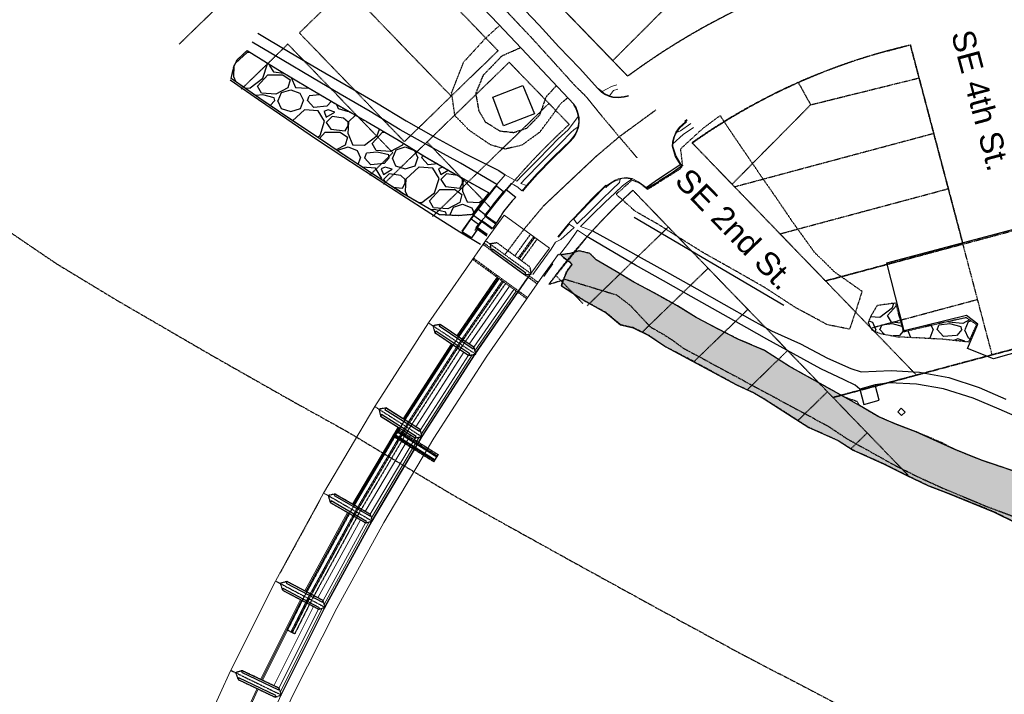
# Model space of a CAD drawing. Extents: x 1608204 to 1613990, y 573372 to 576468.
# Tile 8 of 16: x 1609614 to 1610473, y 575432 to 576021. Entities that reach past the tile are written whole.
import ezdxf

# ---------------------------------------------------------------- set-up
doc = ezdxf.new("R2010")
doc.units = 0
doc.header["$MEASUREMENT"] = 0
for name, pattern in [('CENTER', [2, 1.25, -0.25, 0.25, -0.25]), ('CENTER2', [1.125, 0.75, -0.125, 0.125, -0.125]), ('DOT2', [0.125, 0, -0.125]), ('HIDDEN2', [0.1875, 0.125, -0.0625]), ('HIDDEN6', [0.125, 0.0625, -0.0625]), ('PHANTOM2', [1.25, 0.625, -0.125, 0.125, -0.125, 0.125, -0.125])]:
    doc.linetypes.add(name, pattern=pattern)
doc.layers.add('EX-RIPRAP', color=7, linetype='Continuous', true_color=0x848484)
doc.layers.add('V-FIG-RIPRAP', color=7, linetype='DOT2', true_color=0x848484)
for name, color, linetype in [('V-BRDG', 80, 'Continuous'), ('V-BRDG-FACE DAM', 80, 'HIDDEN6'), ('V-BRDG-PIER', 80, 'HIDDEN6'), ('V-BRDG-WALL', 80, 'Continuous'), ('V-CNTR-PIER', 2, 'CENTER2'), ('V-EXISTING-DAM', 78, 'Continuous'), ('V-FIG-ROAD-CL', 22, 'CENTER2'), ('V-FISH PASSAGE-DAM', 80, 'Continuous'), ('V-PROP-BNDY', 78, 'PHANTOM2'), ('V-PROP-BNDY-IN RIVER', 1, 'PHANTOM2'), ('V-PROP-LINE', 2, 'PHANTOM2'), ('V-ROAD-CNTR', 1, 'CENTER'), ('V-ROAD-CONC', 16, 'Continuous'), ('V-ROAD-CR', 80, 'DOT2'), ('V-ROAD-CURB-BACK', 194, 'Continuous'), ('V-ROAD-FLNE', 194, 'Continuous'), ('V-SANITARY SIPHON', 57, 'HIDDEN2'), ('V-SITE-FENC', 80, 'FENCE_CHNLK_S'), ('V-SITE-RTWL', 4, 'STONEWALL'), ('V-STORM SEWER DAM', 80, 'HIDDEN2'), ('V-STORM SEWER DAM LOG', 80, 'HIDDEN2'), ('V-SWLK-CONC', 80, 'Continuous')]:
    doc.layers.add(name, color=color, linetype=linetype)
doc.layers.add('V-TXT-STREET NAMES', color=1, linetype='Continuous', plot=False)
doc.styles.get("Standard").update_dxf_attribs({"font": 'arial.ttf'})
doc.linetypes.add('FENCE_CHNLK_S', pattern='A,0.1,-0.1,[133,ltypeshp.shx,S=0.035,R=0,X=-0.035,Y=0],-0.1,0.2', length=0.5)
doc.linetypes.add('STONEWALL', pattern='A,0,-0.0625,[131,AECCLAND,S=1,R=0,X=0,Y=0],-0.06303', length=0.12553)
pattern_1 = [(228.0127875, (36, 50), (-400, -450), [6.7268, -665.9544024]), (184.96974073, (31.5, 45), (600, 50), [11.5434, -1142.796238]), (132.51044708, (20, 44), (500, -550), [8.1394, -805.8016298]), (267.273689, (0.5, 31.5), (50, 1000), [10.5119, -1040.6779021]), (292.83365418, (0, 21), (-250, 600), [10.30775, -1020.4686564]), (357.273689, (4, 11.5), (-1000, 50), [10.5119, -1040.6779021]), (37.69424047, (14.5, 11), (-650, -500), [13.90145, -1376.2424274]), (72.25532837, (25.5, 19.5), (350, 1100), [13.1244, -1299.3160748]), (121.42956562, (29.5, 32), (-400, 650), [10.5475, -1044.2036555]), (175.2363583, (24, 41), (550, -50), [12.0416, -590.038129]), (222.3974378, (12, 42), (-600, -550), [15.5724, -1541.6687502]), (138.81407483, (50, 31), (-350, 300), [5.31505, -526.1922406]), (171.46923439, (46, 34.5), (650, -100), [10.11185, -1001.0755708]), (225, (36, 36), (-6e-15, -50), [7.07105, -63.6396281]), (203.1985905, (32.5, 42), (250, 100), [3.8079, -376.9807553]), (291.8014095, (29, 40.5), (-50, 150), [5.38515, -263.8730904]), (30.96375653, (31, 35.5), (150, 100), [8.74645, -282.8011447]), (161.5650512, (38.5, 40), (100, -50), [6.32455, -151.789333]), (16.38954033, (0, 40.5), (500, 150), [8.86, -877.1422573]), (70.34617594, (8.5, 43), (-200, -550), [7.43305, -735.8703874]), (293.1985905, (38.5, 50), (-100, 250), [7.61575, -373.1729053]), (343.61045967, (41.5, 43), (-500, 150), [8.86, -877.1422573]), (339.44395478, (0, 9.5), (-250, 100), [8.544, -418.6561873]), (294.77514057, (8, 6.5), (-250, 550), [7.1589, -708.7321532]), (66.8014095, (39, 0), (100, 250), [7.61575, -373.1729053]), (17.35402464, (42, 7), (-650, -200), [8.38155, -829.7711807]), (69.4439548, (14.5, 0), (-100, -250), [4.272, -422.9281873]), (101.3099325, (36, 0), (-50, 200), [2.5495, -252.4014757]), (165.9637565, (35.5, 2.5), (150, -50), [10.30775, -195.8475313]), (186.00900596, (25.5, 5), (500, 50), [9.5525, -945.6961587]), (303.6900675, (31, 31), (-50, 100), [7.2111, -173.0664638]), (353.15722659, (35, 25), (850, -100), [12.5897, -1246.3781312]), (60.9453959, (47.5, 23.5), (-200, -350), [5.1478, -509.633707]), (90, (50, 28), (-50, 50), [3, -47]), (120.25643716, (24.5, 6.5), (200, -350), [6.9462, -687.6759995]), (48.0127875, (21, 12.5), (400, 450), [13.4536, -659.2276024]), (0, (30, 22.5), (50, 50), [13, -37]), (325.30484647, (43, 22.5), (500, -350), [7.9057, -782.663715]), (254.0546041, (49.5, 18), (-50, -200), [7.2801, -356.7253945]), (207.64597536, (47.5, 11), (-950, -500), [11.85325, -1173.4737091]), (175.42607874, (37, 5.5), (-650, 50), [12.53995, -1241.4536704])]

msp = doc.modelspace()

# ---------------------------------------------------------------- hatches: boundary and pattern name
at = {"layer": 'EX-RIPRAP'}
h = msp.add_hatch(dxfattribs=at)
h.set_pattern_fill('GRAVEL', color=256, scale=0.5)
h.set_pattern_definition(pattern_1)
h.paths.add_polyline_path([(1609803.51, 575986.03), (1609807.55, 575989.58), (1609812.15, 575993.99), (1609838.98, 575977.38), (1609866.42, 575961.1), (1609889.65, 575947.34), (1609916.89, 575931.75), (1609942.86, 575916.68), (1609966.94, 575901.77), (1609991.83, 575887.33), (1610023.39, 575869.78), (1610016.6, 575861.38), (1610008.85, 575850.76), (1609996.57, 575849.83), (1609980.2, 575850.69), (1609948.17, 575869.09), (1609922.66, 575885.81), (1609897.69, 575902.11), (1609872.85, 575918.9), (1609847.69, 575935.5), (1609823.28, 575952.19), (1609798.34, 575969.48), (1609800.74, 575980.28)])
h = msp.add_hatch(dxfattribs=at)
h.set_pattern_fill('GRAVEL', color=256, scale=0.5)
h.set_pattern_definition(pattern_1)
h.paths.add_polyline_path([(1610086.2, 575815.58), (1610088.6, 575813.46), (1610093.76, 575809.64), (1610095.84, 575807.33), (1610091.6, 575801.81), (1610088.15, 575793.46), (1610086.6, 575788.56), (1610096.61, 575782.11), (1610107.91, 575774.89), (1610125.82, 575765.09), (1610138.33, 575754.6), (1610149.4, 575752.04), (1610163.12, 575745.24), (1610177.89, 575735.22), (1610223.97, 575710.72), (1610239.63, 575702.06), (1610255.32, 575694.75), (1610263.71, 575689.81), (1610284.02, 575676.94), (1610302.69, 575664.83), (1610328.23, 575653.58), (1610341.33, 575645.08), (1610368.45, 575632.93), (1610387.78, 575623.25), (1610407.23, 575613.94), (1610423.26, 575607.93), (1610445.38, 575598.96), (1610464.65, 575591.15), (1610482.83, 575582.1), (1610503.66, 575576.1), (1610520.09, 575569.98), (1610529.42, 575566.77), (1610529.75, 575567.92), (1610534.61, 575566.57), (1610540.33, 575564.95), (1610540.94, 575562.37), (1610548.99, 575559.4), (1610563.99, 575551.35), (1610581.02, 575543.84), (1610592.21, 575539.77), (1610599.88, 575536.33), (1610607.55, 575532.9), (1610615.22, 575529.46), (1610623.5, 575526.51), (1610631.78, 575523.56), (1610639.87, 575520.48), (1610647.95, 575517.41), (1610656.03, 575514.33), (1610662.57, 575511.73), (1610669.11, 575509.13), (1610675.64, 575506.53), (1610683.53, 575504.51), (1610691.42, 575502.49), (1610699.94, 575500.04), (1610708.46, 575497.59), (1610718.32, 575497.08), (1610712.11, 575508.01), (1610711.32, 575511.36), (1610715.53, 575507.95), (1610722.15, 575505.07), (1610736.02, 575508.18), (1610741.41, 575513.86), (1610728.42, 575522.25), (1610704.8, 575531.05), (1610681.9, 575540.64), (1610661.41, 575549.34), (1610639.74, 575558.51), (1610615.11, 575568.01), (1610588.73, 575580.18), (1610566.05, 575588.37), (1610555.98, 575595.81), (1610554.92, 575602.25), (1610540.33, 575608.14), (1610531.94, 575610.84), (1610530.83, 575603.25), (1610520.53, 575600.84), (1610515.95, 575607.79), (1610513.28, 575614.93), (1610501.53, 575618.71), (1610481.99, 575626.72), (1610454.45, 575636), (1610430.28, 575645.67), (1610396.13, 575661.28), (1610379.31, 575667.65), (1610363.78, 575674.17), (1610346.99, 575684.1), (1610309.3, 575705.08), (1610285.82, 575718.17), (1610264.05, 575732.21), (1610240.77, 575742.11), (1610223.26, 575750.92), (1610204.23, 575761.04), (1610187.9, 575771.03), (1610167.6, 575782.35), (1610149.98, 575791.86), (1610134.59, 575801.05), (1610117.01, 575811.43), (1610111.34, 575816.82), (1610102.09, 575819.1), (1610093.95, 575816.72)])
h = msp.add_hatch(dxfattribs=at)
h.set_pattern_fill('GRAVEL', color=256, scale=0.5)
h.set_pattern_definition(pattern_1)
h.paths.add_polyline_path([(1610357.08, 575762.73), (1610354.51, 575756.76), (1610357.61, 575750.1), (1610365.12, 575747), (1610379.74, 575744.21), (1610400.65, 575743.27), (1610420.49, 575742.13), (1610442.55, 575739.75), (1610449.28, 575754.71), (1610440.14, 575760.81), (1610416.67, 575755.67), (1610385.47, 575748.35), (1610378.64, 575773.55), (1610362.33, 575771.38)])

# ---------------------------------------------------------------- linework, layer by layer
msp.add_lwpolyline([(1609803.51, 575986.03), (1609807.55, 575989.58), (1609812.15, 575993.99), (1609838.98, 575977.38), (1609866.42, 575961.1), (1609889.65, 575947.34), (1609916.89, 575931.75), (1609942.86, 575916.68), (1609966.94, 575901.77), (1609991.83, 575887.33), (1610023.39, 575869.78), (1610016.6, 575861.38), (1610008.85, 575850.76), (1609996.57, 575849.83), (1609980.2, 575850.69), (1609948.17, 575869.09), (1609922.66, 575885.81), (1609897.69, 575902.11), (1609872.85, 575918.9), (1609847.69, 575935.5), (1609823.28, 575952.19), (1609798.34, 575969.48), (1609800.74, 575980.28), (1609803.51, 575986.03)], dxfattribs=at)
at = {"layer": 'EX-RIPRAP', "elevation": 26.41}
for points in [[(1610481.99, 575626.72), (1610454.45, 575636), (1610430.28, 575645.67), (1610396.13, 575661.28), (1610379.31, 575667.65), (1610363.78, 575674.17), (1610346.99, 575684.1), (1610309.3, 575705.08), (1610285.82, 575718.17), (1610264.05, 575732.21), (1610240.77, 575742.11), (1610223.26, 575750.92), (1610204.23, 575761.04), (1610187.9, 575771.03), (1610167.6, 575782.35), (1610149.98, 575791.86), (1610134.59, 575801.05), (1610117.01, 575811.43), (1610111.34, 575816.82), (1610102.09, 575819.1), (1610093.95, 575816.72), (1610086.2, 575815.58)], [(1610086.2, 575815.58), (1610088.6, 575813.46), (1610093.76, 575809.64), (1610095.84, 575807.33), (1610091.6, 575801.81), (1610088.15, 575793.46), (1610086.6, 575788.56), (1610096.61, 575782.11), (1610107.91, 575774.89), (1610125.82, 575765.09), (1610138.4, 575754.67), (1610149.4, 575752.04), (1610163.12, 575745.24), (1610177.89, 575735.22), (1610223.97, 575710.72), (1610239.63, 575702.06), (1610255.32, 575694.75), (1610263.71, 575689.81), (1610284.02, 575676.94), (1610302.69, 575664.83), (1610328.23, 575653.58), (1610341.33, 575645.08), (1610368.45, 575632.93), (1610387.78, 575623.25), (1610407.23, 575613.94), (1610423.26, 575607.93), (1610445.38, 575598.96), (1610464.65, 575591.15), (1610482.83, 575582.1)]]:
    msp.add_lwpolyline(points, dxfattribs=at)
at = {"layer": 'V-BRDG', "lineweight": 0, "flags": 128}
for points in [[(1610036.61, 575850.33), (1610020.44, 575827.96), (1609970.71, 575756.23), (1609923.61, 575683.13), (1609878.91, 575607.67), (1609836.96, 575530.74), (1609797.81, 575452.6), (1609761.54, 575373.36), (1609728.14, 575292.45), (1609697.62, 575210.5), (1609688.39, 575184.52), (1609734.67, 575168.55), (1609743.73, 575194.37), (1609773.64, 575274.42), (1609806.45, 575353.81), (1609841.91, 575431.56), (1609880.21, 575508.02), (1609921.26, 575583.2), (1609964.98, 575656.95), (1610011.27, 575728.97), (1610060.08, 575799.3), (1610076.24, 575821.51), (1610036.61, 575850.33)], [(1609743.62, 575165.64), (1609754.13, 575195.24), (1609784.01, 575275.06), (1609816.73, 575353.95), (1609852.24, 575431.19), (1609890.57, 575507.22), (1609931.49, 575582.12), (1609975.19, 575655.61), (1610021.39, 575727.14), (1610070.17, 575797.13), (1610083.98, 575816.2)]]:
    msp.add_lwpolyline(points, dxfattribs=at)
at = {"layer": 'V-BRDG-FACE DAM'}
msp.add_line((1609876.03, 575602.2), (1609840.79, 575537.76), dxfattribs=at)
at = {"layer": 'V-BRDG-PIER', "ltscale": 0.05, "flags": 128}
for points in [[(1610025.62, 575819.41), (1610054.6, 575798.33), (1610060.46, 575798.98), (1610059.35, 575804.94), (1610030.51, 575826.11), (1610024.25, 575825.22)], [(1609976.02, 575747.75), (1610005.77, 575727.84), (1610011.85, 575728.93), (1610010.51, 575734.82), (1609980.82, 575754.79), (1609974.45, 575753.74)], [(1609928.72, 575674.94), (1609958.94, 575655.84), (1609964.91, 575656.83), (1609963.53, 575662.96), (1609933.22, 575681.98), (1609927.38, 575680.88)], [(1609884.7, 575599.53), (1609915.81, 575581.7), (1609921.56, 575583.22), (1609919.99, 575589.02), (1609888.92, 575606.85), (1609882.98, 575605.53)], [(1609843.06, 575522.97), (1609874.67, 575506.29), (1609880.37, 575507.91), (1609878.58, 575513.76), (1609846.91, 575530.49), (1609841.04, 575528.8)], [(1609804.26, 575444.98), (1609836.55, 575429.59), (1609842.19, 575431.38), (1609840.21, 575437.23), (1609807.91, 575452.62), (1609802.17, 575450.88)]]:
    msp.add_lwpolyline(points, close=True, dxfattribs=at)
at = {"layer": 'V-BRDG-WALL'}
for points in [[(1610055.48, 575799.54), (1610026.5, 575820.62), (1610025.62, 575819.41), (1610054.6, 575798.33)], [(1609979.91, 575753.55), (1610009.68, 575733.58), (1610010.51, 575734.82), (1609980.75, 575754.8)], [(1610006.61, 575729.09), (1609976.85, 575749), (1609976.02, 575747.75), (1610005.77, 575727.84)], [(1609959.74, 575657.11), (1609929.53, 575676.2), (1609928.72, 575674.94), (1609958.94, 575655.84)], [(1609932.42, 575680.71), (1609962.8, 575661.64), (1609963.6, 575662.91), (1609933.22, 575681.98)], [(1609888.18, 575605.55), (1609919.25, 575587.72), (1609919.99, 575589.02), (1609888.92, 575606.85)], [(1609916.56, 575583), (1609885.44, 575600.84), (1609884.7, 575599.53), (1609915.81, 575581.7)], [(1609846.21, 575529.17), (1609877.88, 575512.43), (1609878.58, 575513.76), (1609846.91, 575530.49)], [(1609875.37, 575507.62), (1609843.76, 575524.29), (1609843.06, 575522.97), (1609874.67, 575506.29)], [(1609807.26, 575451.26), (1609839.57, 575435.87), (1609840.21, 575437.23), (1609807.91, 575452.62)], [(1609837.19, 575430.94), (1609804.91, 575446.33), (1609804.26, 575444.98), (1609836.55, 575429.59)]]:
    msp.add_lwpolyline(points, close=True, dxfattribs=at)
at = {"layer": 'V-CNTR-PIER', "ltscale": 0.125, "flags": 128}
for points in [[(1610020.46, 575827.96), (1610060.46, 575798.98)], [(1609970.71, 575756.23), (1610011.85, 575728.93)], [(1609923.69, 575683.24), (1609964.91, 575656.83)], [(1609879.01, 575607.83), (1609921.56, 575583.22)], [(1609837.06, 575530.92), (1609880.37, 575507.91)], [(1609797.97, 575452.92), (1609842.19, 575431.38)]]:
    msp.add_lwpolyline(points, dxfattribs=at)
at = {"layer": 'V-EXISTING-DAM', "lineweight": 0, "flags": 128}
for points in [[(1610030.66, 575796.06), (1609995.3, 575745.05)], [(1610031.47, 575795.47), (1609996.13, 575744.49)], [(1610032.28, 575794.88), (1609996.96, 575743.93)], [(1610056.82, 575795.17), (1610011.62, 575729.97)], [(1610041.18, 575788.41), (1610006.09, 575737.8)], [(1610045.22, 575785.47), (1610010.24, 575735.01)], [(1610047.25, 575784), (1610011.17, 575731.95)], [(1609990.58, 575738), (1609948.37, 575672.47)], [(1609991.42, 575737.45), (1609949.21, 575671.94)], [(1609992.25, 575736.89), (1609950.06, 575671.41)], [(1610001.39, 575730.77), (1609959.38, 575665.56)], [(1610005.55, 575727.99), (1609963.56, 575662.82)], [(1610008.77, 575728.38), (1609964.33, 575659.4)], [(1610010.79, 575728.74), (1609964.94, 575657.58), (1609964.8, 575657.34)], [(1609943.95, 575665.31), (1609904.14, 575598.12)], [(1609944.8, 575664.78), (1609905.01, 575597.62)], [(1609945.64, 575664.25), (1609905.88, 575597.12)], [(1609954.95, 575658.37), (1609915.42, 575591.64)], [(1609959.3, 575655.9), (1609919.76, 575589.15)], [(1609962.52, 575656.44), (1609920.8, 575586.02)], [(1609964.45, 575656.76), (1609921.35, 575583.99)], [(1609899.97, 575590.78), (1609862.59, 575522.21)], [(1609900.84, 575590.28), (1609863.47, 575521.74)], [(1609901.71, 575589.78), (1609864.35, 575521.28)], [(1609911.26, 575584.31), (1609874.08, 575516.14)], [(1609915.6, 575581.83), (1609878.5, 575513.8)], [(1609918.8, 575582.49), (1609879.57, 575510.53)], [(1609920.8, 575583.02), (1609880.18, 575508.53)], [(1609858.67, 575514.73), (1609823.76, 575445.06)], [(1609859.55, 575514.27), (1609824.66, 575444.63)], [(1609860.44, 575513.8), (1609825.57, 575444.2)], [(1609870.17, 575508.66), (1609835.5, 575439.47)], [(1609874.59, 575506.33), (1609840.02, 575437.32)], [(1609877.82, 575507.19), (1609841.24, 575434.19)], [(1609879.77, 575507.74), (1609841.92, 575432.19)], [(1609821, 575437), (1609820.47, 575435.85), (1609789.08, 575367.26), (1609788.65, 575366.31)], [(1609821.9, 575436.57), (1609821.38, 575435.43), (1609789.99, 575366.84), (1609789.56, 575365.91)]]:
    msp.add_lwpolyline(points, dxfattribs=at)
at = {"layer": 'V-FIG-RIPRAP', "linetype": 'DOT2', "lineweight": -3}
for points in [[(1609812.15, 575993.99, 26.54), (1609838.98, 575977.38, 26.34), (1609866.42, 575961.1, 26.37), (1609889.65, 575947.34, 26.95), (1609916.89, 575931.75, 26.61), (1609942.86, 575916.68, 26.95), (1609966.94, 575901.77, 26.63), (1609991.83, 575887.33, 26.69), (1610023.39, 575869.78, 24.14), (1610016.6, 575861.38, 19.61), (1610008.85, 575850.76, 16.5), (1609996.57, 575849.83, 15.69), (1609980.2, 575850.69, 14.39), (1609948.17, 575869.09, 14.17), (1609922.66, 575885.81, 14.29), (1609897.69, 575902.11, 14.52), (1609872.85, 575918.9, 14.58), (1609847.69, 575935.5, 14.64), (1609823.21, 575952.12, 14.64), (1609798.27, 575969.55, 14.43), (1609800.67, 575980.35, 18.11), (1609803.44, 575985.96, 21.78), (1609807.55, 575989.58, 24.58), (1609812.15, 575993.99, 26.54)], [(1610481.99, 575626.72, 26.78), (1610454.45, 575636, 26.47), (1610430.28, 575645.67, 26.9), (1610418.23, 575651.86, 27.11), (1610396.13, 575661.28, 26.35), (1610379.31, 575667.65, 26.09), (1610363.78, 575674.17, 25.25), (1610346.99, 575684.1, 26.31), (1610345.05, 575687.44, 27.28), (1610333.78, 575691.47, 25.43), (1610309.3, 575705.08, 25.4), (1610285.82, 575718.17, 25.57), (1610264.05, 575732.21, 25.54), (1610240.77, 575742.11, 25.42), (1610223.26, 575750.92, 25.5), (1610204.23, 575761.04, 25.29), (1610187.9, 575771.03, 25.46), (1610167.6, 575782.35, 25.15), (1610149.98, 575791.86, 24.9), (1610134.59, 575801.05, 24.83), (1610117.01, 575811.43, 25.44), (1610111.41, 575816.89, 26.22), (1610102.09, 575819.1, 26.67), (1610094.02, 575816.79, 26.02), (1610086.2, 575815.58, 26.41)], [(1610482.76, 575582.17, 6.58), (1610464.58, 575591.22, 6.31), (1610445.45, 575598.89, 6.79), (1610423.33, 575607.86, 6.5), (1610407.23, 575613.94, 6.61), (1610387.85, 575623.32, 6.76), (1610368.52, 575633, 6.92), (1610341.26, 575645.15, 6.64), (1610328.16, 575653.51, 7.14), (1610302.76, 575664.9, 6.62), (1610283.95, 575677.01, 6.64), (1610263.78, 575689.88, 6.69), (1610255.25, 575694.82, 6.83), (1610239.63, 575702.06, 6.66), (1610224.04, 575710.65, 6.79), (1610197.75, 575724.94, 6.93), (1610177.89, 575735.22, 7.26), (1610163.12, 575745.24, 6.81), (1610149.4, 575752.04, 6.75), (1610138.4, 575754.67, 6.75), (1610125.82, 575765.09, 6.78), (1610107.91, 575774.89, 6.79), (1610096.61, 575782.11, 7.05), (1610086.53, 575788.48, 6.57), (1610088.22, 575793.39, 9.1), (1610091.53, 575801.73, 15.35), (1610095.77, 575807.4, 20.41), (1610093.69, 575809.71, 21.92), (1610088.6, 575813.46, 24.5), (1610086.2, 575815.58, 26.41)], [(1610357.08, 575762.73, 19.46), (1610354.51, 575756.76, 19.6), (1610357.61, 575750.1, 19.85), (1610365.12, 575747, 19.83), (1610379.74, 575744.21, 20.02), (1610400.65, 575743.27, 19.64), (1610420.49, 575742.13, 19.15), (1610442.55, 575739.75, 19.03), (1610449.28, 575754.71, 20.33), (1610440.14, 575760.81, 20.29), (1610416.67, 575755.67, 20.09), (1610385.47, 575748.35, 19.77), (1610378.64, 575773.55, 19.67), (1610362.33, 575771.38, 19.35), (1610357.08, 575762.73, 19.46)]]:
    msp.add_polyline3d(points, dxfattribs=at)
at = {"layer": 'V-FIG-ROAD-CL', "linetype": 'CENTER2', "lineweight": -3}
for points in [[(1609966.72, 576108.64, 18.98), (1609983.48, 576087.28, 19.87), (1610004.11, 576065.64, 20.81), (1610022.32, 576045.73, 21.38), (1610041.37, 576025.47, 22.03), (1610060.68, 576005.05, 22.81), (1610078.72, 575985.2, 23.63), (1610098.13, 575963.71, 24.75), (1610108.12, 575953.89, 25.21)], [(1610050.73, 575996.29, 22.29), (1610034.57, 575989.17, 21.66), (1610018.29, 575972.34, 21.68), (1610011.8, 575956.52, 22.36), (1610014.49, 575941.35, 22.89), (1610020.21, 575931.65, 23.03), (1610033.09, 575923.77, 23.38), (1610045.01, 575922.51, 23.82), (1610056.51, 575926.29, 24.1), (1610067.82, 575937.79, 24.01), (1610073.37, 575953.62, 23.84), (1610082.07, 575963.06, 24.13)], [(1610108.12, 575953.89, 25.21), (1610121.88, 575936.83, 25.32), (1610137.21, 575918.74, 25.62), (1610152.62, 575900.44, 25.31)]]:
    msp.add_polyline3d(points, dxfattribs=at)
at = {"layer": 'V-FISH PASSAGE-DAM', "ltscale": 0.05, "elevation": 779.09, "flags": 128}
msp.add_lwpolyline([(1609939.71, 575657.51), (1609943.58, 575663.61)], dxfattribs=at)
at = {"layer": 'V-FISH PASSAGE-DAM', "linetype": 'HIDDEN2', "elevation": 779.09, "flags": 128}
for points in [[(1609939.71, 575657.51), (1609975.22, 575635.08)], [(1609940.24, 575658.35), (1609975.75, 575635.92)], [(1609942.92, 575662.58), (1609978.43, 575640.14)], [(1609943.58, 575663.61), (1609979.09, 575641.18)]]:
    msp.add_lwpolyline(points, dxfattribs=at)
at = {"layer": 'V-FISH PASSAGE-DAM', "elevation": 779.09, "flags": 128}
for points in [[(1609940.78, 575659.2), (1609976.29, 575636.77)], [(1609942.39, 575661.73), (1609977.89, 575639.3)], [(1609975.22, 575635.08), (1609979.09, 575641.18)]]:
    msp.add_lwpolyline(points, dxfattribs=at)
at = {"layer": 'V-PROP-BNDY', "flags": 128}
for points in [[(1609986.97, 576134.74), (1610064.48, 576209.95), (1610161.06, 576109.98), (1610195.26, 576143.17), (1610198.78, 576136.83), (1610254.55, 576036.33, 0.051831), (1610144.56, 575971.63), (1610083.54, 576034.76)], [(1610437.33, 575825.07), (1610317.26, 575792.88), (1610200.96, 575913.25, -0.097861), (1610391.38, 575998.99)]]:
    msp.add_lwpolyline(points, format="xyb", close=True, dxfattribs=at)
at = {"layer": 'V-PROP-BNDY', "color": 1, "flags": 128}
for points in [[(1609986.97, 576134.74), (1610064.48, 576209.95), (1610161.06, 576109.98), (1610195.26, 576143.17), (1610198.78, 576136.83), (1610254.55, 576036.33, 0.051831), (1610144.56, 575971.63), (1610083.54, 576034.76)], [(1610437.33, 575825.07), (1610317.26, 575792.88), (1610200.96, 575913.25, -0.097861), (1610391.38, 575998.99)]]:
    msp.add_lwpolyline(points, format="xyb", close=True, dxfattribs=at)
at = {"layer": 'V-PROP-BNDY-IN RIVER', "flags": 128}
msp.add_lwpolyline([(1608912.95, 576468.19), (1608961.56, 576391.52), (1608974.35, 576373.42), (1608996.69, 576350.44), (1609072.36, 576273.83), (1609107.5, 576238.72), (1609119.77, 576227.17), (1609163.06, 576189.75), (1609199.49, 576159.13), (1609236.98, 576127.15), (1609290.62, 576081.54), (1609387.58, 575997.69), (1609447.31, 575948.05), (1609476.07, 575926.66), (1609521.66, 575893.16), (1609555.17, 575870.05), (1609603.07, 575836.85), (1609645.11, 575808.28), (1609697.25, 575776.69), (1609780.13, 575728.54), (1609848.76, 575689.58), (1609900.26, 575660.99), (1609959.4, 575625.41), (1609991.96, 575605.97), (1610026.42, 575586.53), (1610101.04, 575545.19), (1610173.16, 575505.56), (1610242.07, 575468.15), (1610366.5, 575403.26), (1610449.44, 575363.52), (1610520.93, 575329.84), (1610588.98, 575297.66), (1610728.83, 575231.73), (1610796, 575200.09), (1610820.41, 575188.43), (1610854.32, 575169.67), (1610887.21, 575151.52), (1610944.7, 575121.19), (1611007.02, 575090.97), (1611067.56, 575063.11), (1611094.43, 575051.69), (1611154.87, 575027.86), (1611193.19, 575010.84), (1611240.54, 574989.75), (1611272.32, 574978.58), (1611291.97, 574972.79), (1611292.26, 574763.27), (1611244.57, 574783.73), (1611217.58, 574795.36), (1611189.15, 574810), (1611172.11, 574817.76), (1611137.29, 574830.71), (1611119.79, 574834.74), (1611106.11, 574834.74), (1611024.51, 574854.72), (1610992.14, 574863.96), (1610947.66, 574877.72), (1610903.52, 574900.4), (1610881.03, 574915.77), (1610867.72, 574925.8), (1610839.83, 574941.91), (1610812.13, 574956.19), (1610753.82, 574987.61), (1610722.84, 575001.33), (1610679.16, 575021.91), (1610643.54, 575043.76), (1610594.42, 575065.14), (1610555.85, 575080.31), (1610529.8, 575088.56, 0.089052), (1610468.71, 575083.2), (1610439.66, 575075.71, -0.137894), (1610393.43, 575075.7), (1610356.18, 575084.53), (1610335.57, 575086.76), (1610307.49, 575092.73), (1610242.56, 575096.06), (1610220.18, 575098.86), (1610187.16, 575099.97), (1610161.08, 575100.86), (1610141.89, 575103.88), (1610131.77, 575105.17), (1610110.36, 575113.63), (1610099.8, 575124.87), (1610076.99, 575135.03), (1609960.61, 575130.21), (1609906.71, 575132.76), (1609868.22, 575136.75), (1609851.78, 575138.24), (1609805.65, 575155.21), (1609770.72, 575181.94), (1609750.99, 575188.97), (1609735.98, 575196.61), (1609675.37, 575220.87), (1609647.79, 575222.19), (1609629.84, 575230.56), (1609591.88, 575226.64), (1609563.43, 575238.38), (1609546.27, 575239.35), (1609529.77, 575239.08), (1609510.65, 575241.74), (1609464.52, 575252.75), (1609448.56, 575256.88), (1609330.4, 575271.88), (1609311.1, 575273.03), (1609241.69, 575266.63), (1609213.8, 575265.47), (1609175.99, 575262.01), (1609154, 575257.78), (1609117.31, 575244.64), (1609087.01, 575233.22), (1609065.7, 575226.12), (1609045.19, 575222.57), (1609015.05, 575216.77), (1609006.44, 575214.35), (1608985.17, 575204.18), (1608968.72, 575197.51), (1608929.29, 575187.02), (1608915.49, 575181.26), (1608886.89, 575166.3), (1608872.98, 575158), (1608855.33, 575141.99), (1608832.34, 575119.34), (1608822.15, 575112.16), (1608806.54, 575099.7), (1608685.19, 575044.97), (1608683.24, 575412.49), (1608740, 575433.51), (1608755.81, 575440), (1608861.96, 575475.98), (1608890.27, 575484.4), (1608899.22, 575487.06), (1608918.81, 575492.89), (1608995.6, 575511.76), (1609070.66, 575525.76), (1609107.26, 575538.52), (1609145.39, 575538.84), (1609158.33, 575538.78), (1609189.07, 575546.19), (1609231.81, 575552.19), (1609242.12, 575552.19), (1609258.37, 575553.21), (1609270.2, 575555.13), (1609301.27, 575558.77), (1609316.76, 575561.37), (1609360.23, 575562.15), (1609397.31, 575595.56, -0.035816), (1609418.58, 575603.35, -0.197867), (1609444.8, 575598.54, 0.729966), (1609446.34, 575598.73), (1609454.77, 575615.98), (1609458.68, 575645.19), (1609454.1, 575673.76, 0.178951), (1609451.67, 575677.77), (1609331.64, 575764.91), (1609253.52, 575826.7), (1609178.24, 575888.42), (1609088.72, 575965.44), (1609039.53, 576010.23), (1608967.05, 576076.93), (1608921.94, 576118.61), (1608880.64, 576156.87), (1608852.63, 576186.08, -0.058106), (1608712.65, 576368.55), (1608676.82, 576431.93), (1608676.82, 576467.76)], format="xyb", dxfattribs=at)
msp.add_lwpolyline([(1610973.92, 575492.96), (1610867.8, 575541.76), (1610867.8, 575541.76), (1610761.68, 575590.56), (1610739.53, 575603.9), (1610645.85, 575663.95), (1610552.16, 575724), (1610545.22, 575750.46), (1610396.72, 575710.65), (1610323.82, 575691.11), (1610149.06, 575871.99, 0.025648), (1610110.3, 575832.87), (1610075.75, 575789.98), (1610090.06, 575794.31), (1610134.73, 575780.72), (1610146.45, 575771.82), (1610164.41, 575752.68), (1610175.66, 575746.28), (1610183.11, 575741.53), (1610193.47, 575733.96), (1610319.89, 575665.91), (1610336.46, 575654.81), (1610352.88, 575645.8), (1610376.24, 575632.73), (1610397.9, 575621.9), (1610419.74, 575611.97), (1610457.44, 575596.26), (1610483.11, 575586.64), (1610501.01, 575581.62), (1610531.73, 575572), (1610548.63, 575563.4), (1610571.66, 575553.33), (1610597.45, 575543.23), (1610640.41, 575526.75), (1610664.86, 575519.28), (1610690.66, 575511.16), (1610714.86, 575503.58), (1610722.9, 575499.88), (1610730.96, 575494.44), (1610748.96, 575481.52), (1610777.1, 575464.37), (1610795.39, 575454.87), (1610798, 575453.95, -0.828302), (1610799.89, 575446.2), (1610973.92, 575492.96)], format="xyb", close=True, dxfattribs=at)
at = {"layer": 'V-PROP-LINE'}
for p, q in [((1610144.56, 575971.63), (1609986.97, 576134.74)), ((1609939.6, 576088.78), (1609857.79, 576009.39)), ((1610031.32, 575993.85), (1609939.5, 576088.88)), ((1610131.48, 575985.17), (1610228.92, 576082.52)), ((1609801.67, 576046.91), (1609752.98, 575999.67)), ((1609990.41, 575954.16), (1609898.69, 576049.09)), ((1609949.51, 575914.46), (1609857.79, 576009.39)), ((1609847.74, 575999.64), (1609807.09, 575960.21)), ((1609939.46, 575904.71), (1609847.74, 575999.64)), ((1610031.32, 575993.85), (1609949.51, 575914.46)), ((1610371.53, 575993.67), (1610391.38, 575998.99)), ((1610462.88, 575728.39), (1610391.38, 575998.99)), ((1610041.05, 575983.78), (1609930.97, 575876.97)), ((1610093.45, 575929.54), (1610041.05, 575983.78)), ((1610304.31, 575946.66), (1610399.02, 575970.09)), ((1610293.51, 575966.13), (1610304.31, 575946.66)), ((1610075.79, 575947.82), (1609974.09, 575849.14)), ((1610235.71, 575877.3), (1610304.31, 575946.66)), ((1610237.81, 575875.12), (1610411.79, 575921.75)), ((1610025.41, 575856.05), (1609969.28, 575914.14)), ((1610396.72, 575710.65), (1610200.72, 575913.51)), ((1610200.96, 575913.25), (1610202.38, 575914.68)), ((1609939.46, 575904.71), (1609918.95, 575884.82)), ((1610390.61, 575621.99), (1610149.06, 575871.99)), ((1610277.54, 575834), (1610424.56, 575873.41)), ((1610437.33, 575825.07), (1610519.68, 575847.14)), ((1610180.02, 575839.95), (1610109.07, 575771.11)), ((1610317.26, 575792.88), (1610437.33, 575825.07)), ((1610214.76, 575803.99), (1610157.23, 575748.16)), ((1610105.61, 575773.04), (1610081.6, 575797.89)), ((1610356.99, 575751.77), (1610450.11, 575776.73)), ((1610249.5, 575768.03), (1610202.45, 575722.38)), ((1610462.88, 575728.39), (1610545.22, 575750.46)), ((1610284.24, 575732.07), (1610248.89, 575697.77)), ((1610396.72, 575710.65), (1610462.88, 575728.39)), ((1610323.82, 575691.11), (1610396.72, 575710.65)), ((1610318.99, 575696.12), (1610293.17, 575671.07)), ((1610353.73, 575660.16), (1610339.45, 575646.3)), ((1610388.47, 575624.2), (1610387.66, 575623.41))]:
    msp.add_line(p, q, dxfattribs=at)
for radius, start, end in [(617.15, 105.02359, 126.39793), (537.15, 105.02359, 125.2552), (617.15, 132.54758, 144.08251), (537.15, 132.32901, 144.08251)]:
    msp.add_arc((1610510.77, 575474.88), radius, start, end, dxfattribs=at)
at = {"layer": 'V-ROAD-CNTR', "lineweight": -3, "ltscale": 0.4, "flags": 128}
msp.add_lwpolyline([(1610169.15, 575942.12), (1610137.21, 575918.74), (1610117.76, 575902.27), (1610095.65, 575881.51), (1610070.95, 575858.2), (1610053.78, 575837.76), (1610037.16, 575815.6)], dxfattribs=at)
at = {"layer": 'V-ROAD-CONC', "linetype": 'Continuous', "lineweight": -3}
for points in [[(1609927.81, 576132.54, 17.85), (1609944.05, 576114.98, 18.22), (1609956.4, 576101.48, 18.73), (1609972.61, 576081.09, 19.6), (1609991.74, 576059.28, 20.23), (1610011.62, 576038.25, 21.1), (1610031.5, 576017.23, 21.66), (1610051.75, 575995.79, 22.49), (1610069.74, 575976.56, 23.48), (1610088.26, 575957.01, 24.77), (1610097.55, 575947.14, 25.62)], [(1610118.45, 575960.76, 24.85), (1610102.37, 575978.57, 24.12), (1610084.55, 575997.17, 23.19), (1610067.1, 576016.1, 22.36), (1610048.62, 576035.5, 21.65), (1610029.52, 576055.66, 21.3), (1610009.92, 576076.56, 20.3), (1609991.23, 576096.54, 19.5), (1609973.28, 576115.19, 18.7)], [(1610030.22, 575877.07, 28.61), (1609998.41, 575895.57, 28.87), (1609971.38, 575910.42, 28.93), (1609945.77, 575924.81, 28.98), (1609919.71, 575940.7, 29.12), (1609893.42, 575955.99, 29.03), (1609869.32, 575970.15, 29.14), (1609842.8, 575985.79, 29.02), (1609816.66, 576001.44, 28.86)], [(1609821.51, 576009.29, 29.21), (1609848.21, 575993.22, 29.29), (1609874.54, 575977.62, 29.23), (1609898.73, 575963.81, 29), (1609925.13, 575948.44, 29.22), (1609950.98, 575932.72, 29.18), (1609976.78, 575917.96, 29.19), (1610002.34, 575904.01, 29.01), (1610031.89, 575889.21, 28.48), (1610037.54, 575885.54, 28.57)], [(1610153.88, 575879.39, 24.99), (1610160.59, 575874.52, 24.74), (1610170.68, 575881.31, 24.26), (1610180.84, 575888.07, 23.82), (1610190.44, 575894.58, 23.51), (1610191.44, 575892.92, 23.29), (1610182.08, 575886.51, 23.65), (1610171.84, 575879.83, 23.91), (1610172.03, 575879.74, 23.93), (1610161.68, 575873.42, 24.47), (1610160.59, 575874.52, 24.74)], [(1610030.22, 575877.07, 28.61), (1610029.62, 575876.16, 28.63), (1610028.21, 575874.6, 28.41), (1610021.02, 575865.52, 21.94), (1610019, 575862.82, 21.7), (1610012.85, 575854.66, 15.98), (1610009.54, 575850.19, 16.07), (1610007.02, 575846.59, 14.3), (1609999.64, 575836.4, 14.27), (1610000.04, 575836.2, 14.26), (1610007.27, 575846.38, 14.24), (1610009.91, 575850.06, 16.05), (1610013.13, 575854.37, 15.96), (1610019.26, 575862.63, 21.73), (1610021.3, 575865.13, 21.93), (1610028.53, 575874.33, 28.43), (1610029.96, 575875.9, 28.6)], [(1610036.11, 575870.87, 28.14), (1610027.92, 575860.6, 20.75), (1610025.72, 575857.79, 20.74), (1610025.61, 575857.61, 20.15), (1610020.18, 575850.44, 15.1), (1610014.02, 575855.27, 15.18), (1610019.39, 575862.41, 20.07), (1610019.42, 575862.58, 20.66), (1610021.83, 575865.54, 20.69), (1610029.97, 575875.82, 28.04), (1610036.11, 575870.87, 28.14)], [(1610046.75, 575866.03, 28.45), (1610043.68, 575862.79, 28.59), (1610036.22, 575853.46, 22.92), (1610034.61, 575851.3, 22.58), (1610033.93, 575849.89, 21.67), (1610029.55, 575843.18, 16.28), (1610020.49, 575849.84, 16.15), (1610026.31, 575857.35, 21.67), (1610028.18, 575859.84, 22.05), (1610035.75, 575869.31, 28.68), (1610038.52, 575872.71, 28.61), (1610046.75, 575866.03, 28.45)], [(1610037.16, 575871.27, 28.64), (1610036.56, 575870.54, 28.72), (1610035.75, 575869.31, 28.68), (1610028.18, 575859.84, 22.05), (1610026.31, 575857.35, 21.67), (1610020.49, 575849.84, 16.15), (1610019.81, 575849.85, 16.06), (1610025.82, 575857.69, 21.73), (1610027.64, 575860.05, 22.01), (1610035.28, 575869.58, 28.7), (1610036.2, 575870.85, 28.74)], [(1610020.18, 575850.44, 15.1), (1610019.71, 575849.71, 15.1), (1610029.32, 575842.6, 15.32), (1610026.46, 575838.71, 15.36), (1610016.84, 575845.59, 15.18), (1610016.45, 575845.18, 15.23), (1610009.96, 575849.88, 15.02), (1610014.02, 575855.27, 15.18)], [(1610014.26, 575842.42, 12.84), (1610012, 575839.16, 12.96), (1610012.55, 575838.71, 12.93), (1610013.52, 575837.93, 12.93), (1610008.21, 575830.51, 13.06), (1610000.26, 575835.41, 13.27), (1610000.4, 575835.88, 13.34), (1610000.17, 575836.08, 13.21), (1610007.9, 575846.96, 13.02)], [(1610009.96, 575849.88, 15.02), (1610007.9, 575846.96, 13.02), (1610014.26, 575842.42, 12.84), (1610016.45, 575845.19, 15.23)], [(1610029.55, 575843.18, 16.28), (1610029.43, 575842.77, 16.41), (1610019.81, 575849.85, 16.06)], [(1610026.33, 575838.58, 16.63), (1610016.78, 575845.47, 16.32), (1610013.52, 575841.09, 14.15), (1610012.21, 575839.17, 14.17), (1610012.47, 575838.95, 14.14), (1610013.83, 575840.91, 14.23), (1610016.9, 575844.92, 16.34), (1610026.16, 575838.22, 16.57)], [(1610021.94, 575833.29, 12.85), (1610013.06, 575839.53, 12.85), (1610012.55, 575838.71, 12.93), (1610013.52, 575837.93, 12.93), (1610021.47, 575832.32, 13.02)], [(1610026.17, 575838.05, 15.7), (1610016.92, 575844.69, 15.47), (1610013.06, 575839.52, 12.85), (1610021.94, 575833.29, 12.85)], [(1610494.16, 575669.76, 28.29), (1610468.85, 575680.97, 28.36), (1610446.22, 575690.67, 28.31), (1610420.39, 575698.75, 28.19), (1610396.72, 575702.87, 28.19), (1610373.22, 575703.99, 28.18), (1610360.65, 575702.26, 28.08), (1610347.36, 575698.28, 28.01), (1610343.22, 575701.93, 28.14), (1610333.69, 575706.43, 28.27), (1610313.29, 575716.09, 28.19), (1610289.2, 575729.37, 28.39), (1610266.02, 575742.05, 28.3), (1610248.66, 575751.99, 27.91), (1610223.26, 575766.23, 27.91), (1610199.86, 575779.39, 27.96), (1610175.67, 575792.93, 27.96), (1610151.31, 575806.53, 27.98), (1610133.01, 575817.26, 27.82), (1610110.33, 575830.81, 27.96)], [(1610114.32, 575836.2, 0), (1610137.82, 575823.56, 27.81), (1610156.34, 575812.92, 27.86), (1610180.91, 575799.49, 27.8), (1610204.83, 575785.98, 27.85), (1610228.58, 575772.52, 27.74), (1610253.2, 575758.54, 27.77), (1610270.09, 575749.37, 28.04), (1610295.51, 575737.85, 28.18), (1610318.98, 575725.33, 28.4), (1610339.31, 575716.51, 28.32), (1610348.35, 575713.55, 28.35), (1610374.54, 575714.69, 27.97), (1610399.35, 575713.13, 27.85), (1610424.97, 575708.51, 27.75), (1610451.61, 575699.75, 27.81), (1610474.9, 575689.74, 28.01)], [(1610347.36, 575698.28, 28.01), (1610350.85, 575684.98, 28.09), (1610364.22, 575688.84, 28.08), (1610360.65, 575702.26, 28.08)], [(1610386.85, 575678.38, 27.89), (1610383.53, 575675.29, 27.87), (1610380.32, 575678.7, 27.84), (1610383.48, 575681.71, 27.88), (1610386.85, 575678.38, 27.89)]]:
    msp.add_polyline3d(points, dxfattribs=at)
at = {"layer": 'V-ROAD-CR', "linetype": 'DOT2', "lineweight": -3}
for points in [[(1610091.7, 575952.47, 24.63), (1610085.52, 575947.09, 24.06), (1610078.24, 575936.92, 24.29), (1610067.49, 575922.49, 24.57), (1610052.01, 575911.29, 24.24), (1610037.46, 575907.95, 23.95), (1610024.8, 575911.62, 23.44), (1610006.27, 575924.22, 23.17), (1609993.69, 575937.15, 22.92), (1609990.74, 575957.25, 22.26), (1610001.45, 575984.08, 21.2), (1610020.17, 576004.49, 21.09), (1610032.45, 576015.84, 21.53)], [(1610338.25, 575750.71, 19.93), (1610318.78, 575754.66, 19.96), (1610291.08, 575769.62, 20.37), (1610264.19, 575787.1, 21.18), (1610237.98, 575802.07, 21.75), (1610210.93, 575817.27, 22.45), (1610191.9, 575829.11, 23.15), (1610171.45, 575842.08, 23.75), (1610151.28, 575853.55, 24.71), (1610134.4, 575868.57, 26.52), (1610148.39, 575880.87, 25.3), (1610154.53, 575878.67, 24.83), (1610161.75, 575872.87, 24.43), (1610167.9, 575876.58, 24.19), (1610178, 575882.95, 23.69), (1610189.87, 575890.42, 23.27), (1610192.59, 575893.48, 23.4), (1610190.79, 575908.21, 23.99), (1610210.14, 575925.99, 23.44), (1610225.23, 575937.23, 23), (1610236.2, 575920.64, 21.68), (1610248.49, 575902.66, 21.1), (1610262.34, 575882.37, 20.86), (1610275.1, 575864.13, 20.45), (1610288.01, 575845, 20.22), (1610295.36, 575834.76, 20.47), (1610307.22, 575818.33, 19.79), (1610324.91, 575800.99, 19.78), (1610349.19, 575783.9, 19.66), (1610343.78, 575766.93, 19.52), (1610338.25, 575750.72, 19.93)]]:
    msp.add_polyline3d(points, dxfattribs=at)
at = {"layer": 'V-ROAD-CURB-BACK', "linetype": 'Continuous', "lineweight": 18}
for points in [[(1610145.21, 575954.8, 25.05), (1610141.39, 575953.86, 25.18), (1610136.29, 575953.27, 25.27), (1610131.64, 575953.71, 25.38), (1610128.72, 575954.49, 25.41), (1610127.59, 575954.95, 25.11), (1610125.36, 575955.9, 25.06), (1610123.28, 575957.17, 25.04), (1610122.21, 575958.1, 25.37), (1610118.73, 575960.99, 24.83), (1610118.45, 575960.76, 24.85)], [(1610052.14, 575871.42, 28.38), (1610052.83, 575872.26, 28.21), (1610055.45, 575875.29, 28.16), (1610056.29, 575876.12, 28.32), (1610065.4, 575886.52, 28.14), (1610077.97, 575899.38, 27.69), (1610089.14, 575910.22, 27.18), (1610093.34, 575914.38, 27.03), (1610096.72, 575918.22, 26.88), (1610098.59, 575921.04, 26.71), (1610099.98, 575924.11, 26.59), (1610100.89, 575926.96, 26.51), (1610101.25, 575928.45, 26.01), (1610101.73, 575931.62, 26.01), (1610101.55, 575934.2, 25.89), (1610101.57, 575935.13, 25.95), (1610101.28, 575936.51, 26.31), (1610100.52, 575939.9, 26.3), (1610098.83, 575944.02, 26.26), (1610097.3, 575946.87, 25.7), (1610097.55, 575947.14, 25.62)], [(1610196.56, 575933.32, 24.21), (1610195.41, 575932.42, 24.27), (1610195.99, 575931.69, 24.31), (1610190.13, 575926.43, 24.46), (1610187.15, 575922.39, 24.56), (1610186.26, 575920.91, 24.14), (1610184.99, 575917.68, 24.07), (1610184.24, 575913.86, 24.04), (1610184, 575912.45, 24.43), (1610184.09, 575910.66, 24.4), (1610186.81, 575901.76, 24.15), (1610191.04, 575894.83, 23.92), (1610191.92, 575893.41, 23.37), (1610191.44, 575892.92, 23.29)], [(1610097.55, 575846.69, 27.68), (1610097.79, 575847.34, 27.83), (1610102.51, 575852.38, 27.71), (1610113.84, 575863.97, 27.3), (1610124.92, 575875.21, 26.97), (1610125.7, 575874.57, 26.99), (1610126.3, 575875.22, 26.96), (1610130.24, 575878.19, 26.81), (1610134.03, 575880.35, 26.62), (1610136.37, 575881.25, 26.52), (1610138.08, 575881.81, 26.42), (1610139.35, 575882.16, 25.91), (1610143.37, 575882.44, 25.69), (1610148.28, 575881.73, 25.38)], [(1610084.12, 575831.02, 28.19), (1610089.93, 575838.44, 28.12), (1610093.52, 575842.45, 27.9)]]:
    msp.add_polyline3d(points, dxfattribs=at)
at = {"layer": 'V-ROAD-FLNE', "lineweight": 18}
for points in [[(1610118.45, 575960.76, 24.85), (1610121.77, 575957.64, 24.98), (1610122.97, 575956.69, 24.99), (1610125.12, 575955.42, 25), (1610127.25, 575954.32, 24.97), (1610128.45, 575953.87, 24.99), (1610131.43, 575953.01, 24.88), (1610136.43, 575952.63, 24.78), (1610141.52, 575953.18, 24.61), (1610145.35, 575954.15, 24.48)], [(1610097.55, 575947.14, 25.62), (1610099.41, 575944.19, 25.73), (1610101.05, 575940.17, 25.81), (1610101.93, 575936.72, 25.85), (1610102.27, 575935.2, 25.86), (1610102.26, 575931.65, 25.9), (1610101.88, 575928.32, 25.99), (1610101.56, 575926.87, 26.03), (1610100.54, 575923.65, 26.16), (1610099.17, 575920.85, 26.3), (1610097.17, 575917.86, 26.38), (1610093.71, 575913.96, 26.55), (1610089.52, 575909.87, 26.73), (1610078.59, 575899.17, 27.18), (1610065.92, 575886.12, 27.67), (1610056.7, 575875.79, 28.01), (1610052.84, 575871.13, 27.96)], [(1610191.44, 575892.92, 23.29), (1610190.44, 575894.58, 23.51), (1610186.14, 575901.57, 23.7), (1610183.38, 575910.57, 23.94), (1610183.68, 575913.92, 24.03), (1610184.48, 575917.82, 24.06), (1610186, 575921.36, 24.11), (1610186.69, 575922.72, 24.09), (1610189.63, 575926.86, 23.99), (1610194.96, 575931.78, 23.83), (1610194.36, 575932.38, 23.77), (1610196.27, 575933.88, 23.7)], [(1610083.58, 575831.38, 27.74), (1610092.55, 575842.31, 27.6), (1610095.03, 575844.95, 27.5), (1610097.46, 575847.57, 27.37), (1610102.16, 575852.75, 27.15), (1610113.36, 575864.46, 26.81), (1610125.49, 575876.42, 26.45), (1610125.97, 575875.79, 26.6), (1610129.72, 575878.62, 26.4), (1610133.66, 575880.97, 26.26), (1610136.23, 575881.94, 26.1), (1610139.33, 575882.59, 25.93), (1610143.3, 575883.05, 25.69), (1610148.42, 575882.18, 25.37), (1610153.88, 575879.39, 24.99)]]:
    msp.add_polyline3d(points, dxfattribs=at)
at = {"layer": 'V-SANITARY SIPHON', "flags": 128}
for points in [[(1610059.59, 575833.62), (1610045.96, 575814.77)], [(1610062.43, 575831.57), (1610048.78, 575812.7)], [(1610063.38, 575830.89), (1610049.72, 575812)], [(1610065.4, 575829.42), (1610051.74, 575810.53)], [(1610032.15, 575794.98), (1609994.33, 575740.44), (1609947.79, 575668.19), (1609903.61, 575593.62), (1609862.14, 575517.57), (1609847.41, 575488.16)], [(1610034.98, 575792.92), (1609997.24, 575738.49), (1609950.76, 575666.35), (1609906.66, 575591.89), (1609865.24, 575515.94), (1609850.54, 575486.6)], [(1610035.92, 575792.23), (1609998.21, 575737.84), (1609951.76, 575665.73), (1609907.67, 575591.32), (1609866.28, 575515.4), (1609851.58, 575486.06)], [(1610037.98, 575790.81), (1610000.29, 575736.45), (1609953.88, 575664.42), (1609909.85, 575590.08), (1609868.49, 575514.24), (1609853.81, 575484.94)], [(1609847.42, 575488.2), (1609853.8, 575484.92)]]:
    msp.add_lwpolyline(points, dxfattribs=at)
at = {"layer": 'V-SITE-FENC', "linetype": 'FENCE_CHNLK_S', "lineweight": -3}
for points in [[(1610063.12, 575938.74, 24.54), (1610036.15, 575928.24, 23.75), (1610026.84, 575953.19, 23.52), (1610053.1, 575963.36, 23.51), (1610063.12, 575938.74, 24.54)], [(1610150.33, 575848.57, 24.72), (1610280.93, 575771.86, 20.87)], [(1610463.93, 575724.91, 19.38), (1610441.16, 575733.91, 19.07), (1610450.33, 575755.12, 20.27), (1610440.5, 575762.72, 20.37), (1610386.09, 575749.29, 19.7), (1610370.92, 575808.78, 19.99), (1610500.36, 575843.15, 18.79), (1610526.82, 575742.61, 19.2), (1610463.93, 575724.91, 19.38)]]:
    msp.add_polyline3d(points, dxfattribs=at)
at = {"layer": 'V-SITE-RTWL', "linetype": 'STONEWALL', "lineweight": -3}
msp.add_polyline3d([(1609797.25, 575968.37, 17.09), (1609822.06, 575951.21, 17.09), (1609846.92, 575934.27, 17.16), (1609871.79, 575917.22, 17.11), (1609896.7, 575900.94, 17.16), (1609921.67, 575884.49, 17.18), (1609947.26, 575868.1, 17.17), (1609972.52, 575851.83, 17.14), (1609998.06, 575835.82, 17.06), (1610015.97, 575824.89, 17.01)], dxfattribs=at)
at = {"layer": 'V-STORM SEWER DAM', "ltscale": 0.4}
for p, q in [((1610018.23, 575824.78), (1610025.62, 575819.41)), ((1610054.6, 575798.33), (1610065.48, 575790.41)), ((1610056.81, 575798.58), (1610066.34, 575791.64))]:
    msp.add_line(p, q, dxfattribs=at)
at = {"layer": 'V-STORM SEWER DAM', "ltscale": 0.5}
for p, q in [((1610009.16, 575811.7), (1610056.38, 575777.35)), ((1610009.75, 575811.27), (1610010.49, 575812.28)), ((1610009.87, 575812.72), (1610057.1, 575778.38))]:
    msp.add_line(p, q, dxfattribs=at)
at = {"layer": 'V-STORM SEWER DAM', "ltscale": 0.4, "flags": 128}
msp.add_lwpolyline([(1610025.1, 575821.59), (1610018.97, 575825.84)], dxfattribs=at)
at = {"layer": 'V-STORM SEWER DAM', "ltscale": 0.05, "flags": 128}
msp.add_lwpolyline([(1610030.76, 575795.99), (1610031.5, 575797)], dxfattribs=at)
at = {"layer": 'V-STORM SEWER DAM LOG', "ltscale": 0.05, "flags": 128}
for points in [[(1610011.34, 575810.11), (1610012.08, 575811.12)], [(1610016.2, 575806.58), (1610016.93, 575807.59)], [(1610017.82, 575805.4), (1610018.55, 575806.41)], [(1610022.67, 575801.87), (1610023.4, 575802.88)], [(1610024.29, 575800.69), (1610025.02, 575801.71)], [(1610029.14, 575797.16), (1610029.88, 575798.17)]]:
    msp.add_lwpolyline(points, dxfattribs=at)
at = {"layer": 'V-SWLK-CONC', "lineweight": 18}
for points in [[(1610134.93, 575964.06, 25.35), (1610130.48, 575962.71, 25.43), (1610125.95, 575960.24, 25.37), (1610122.21, 575958.1, 25.37)], [(1610135.96, 575960.23, 25.31), (1610132.21, 575959.12, 25.41), (1610128.72, 575954.49, 25.41)], [(1610030.22, 575877.07, 28.61), (1610037.54, 575885.54, 28.57), (1610045.42, 575881.15, 28.71), (1610047.71, 575879.86, 28.65), (1610052.48, 575884.84, 28.47), (1610065.87, 575898.36, 28.06), (1610076.58, 575909.31, 27.69), (1610083.94, 575916.82, 27.34), (1610092.44, 575924.82, 26.5), (1610094.63, 575927.5, 26.5), (1610101.28, 575936.51, 26.31)], [(1610100.89, 575926.96, 26.51), (1610097.7, 575925.15, 26.4), (1610094.72, 575922.26, 26.42), (1610086.72, 575913.96, 27.32), (1610079.58, 575906.85, 27.64), (1610068.67, 575896.04, 27.95), (1610055.2, 575882.29, 28.39), (1610051.19, 575877.84, 28.54), (1610056.29, 575876.12, 28.32)], [(1610202.01, 575926.93, 24.2), (1610193.07, 575920.76, 24.31), (1610184, 575912.45, 24.43)], [(1610199.64, 575930.17, 24.2), (1610190.7, 575923.9, 24.35), (1610187.15, 575922.39, 24.56)], [(1610097.55, 575846.69, 27.68), (1610100.31, 575842.58, 28.02), (1610111.39, 575853.42, 27.61), (1610122.02, 575864.05, 27.23), (1610131.05, 575872.56, 26.58), (1610137.45, 575878.87, 26.21), (1610138.08, 575881.81, 26.42)], [(1610148.28, 575881.73, 25.38), (1610143.4, 575878.37, 25.93), (1610139.89, 575875.89, 26.24), (1610133.67, 575869.87, 26.57), (1610124.59, 575861.36, 27.26), (1610113.91, 575850.84, 27.66), (1610103.24, 575840.26, 28.05), (1610114.32, 575836.2, 28)], [(1610052.14, 575871.42, 28.38), (1610048.56, 575874.77, 28.53), (1610045.13, 575876.71, 28.66), (1610042.79, 575878.05, 28.67), (1610038.52, 575872.71, 28.61), (1610037.16, 575871.27, 28.64)], [(1610061.67, 575798.56, 29.1), (1610072.07, 575812.98, 28.7), (1610077.66, 575820.67, 28.56), (1610077.68, 575820.66, 28.55), (1610081.4, 575826.6, 28.36), (1610086.05, 575829.07, 28.24), (1610094.45, 575836.6, 28.25), (1610097.75, 575839.65, 28.21), (1610093.52, 575842.45, 27.9)], [(1610110.33, 575830.81, 27.96), (1610100.78, 575837.08, 28.29), (1610098.24, 575833.56, 28.35), (1610091.84, 575824.65, 28.14), (1610084.87, 575815.66, 28.63), (1610083.94, 575816.04, 28.63), (1610078.37, 575808.19, 28.85), (1610079.11, 575807.69, 28.86), (1610071.19, 575796.78, 29.11)]]:
    msp.add_polyline3d(points, dxfattribs=at)

# ---------------------------------------------------------------- texts
at = {"layer": 'V-TXT-STREET NAMES'}
for s, rotation, p in [('SE 4th St.', 284.98425, (1610426.83, 576008.66)), ('SE 2nd St.', 314.0749, (1610184.57, 575879.18))]:
    msp.add_text(s, height=20, rotation=rotation, dxfattribs=at).set_placement(p)

doc.saveas('drawing.dxf')
